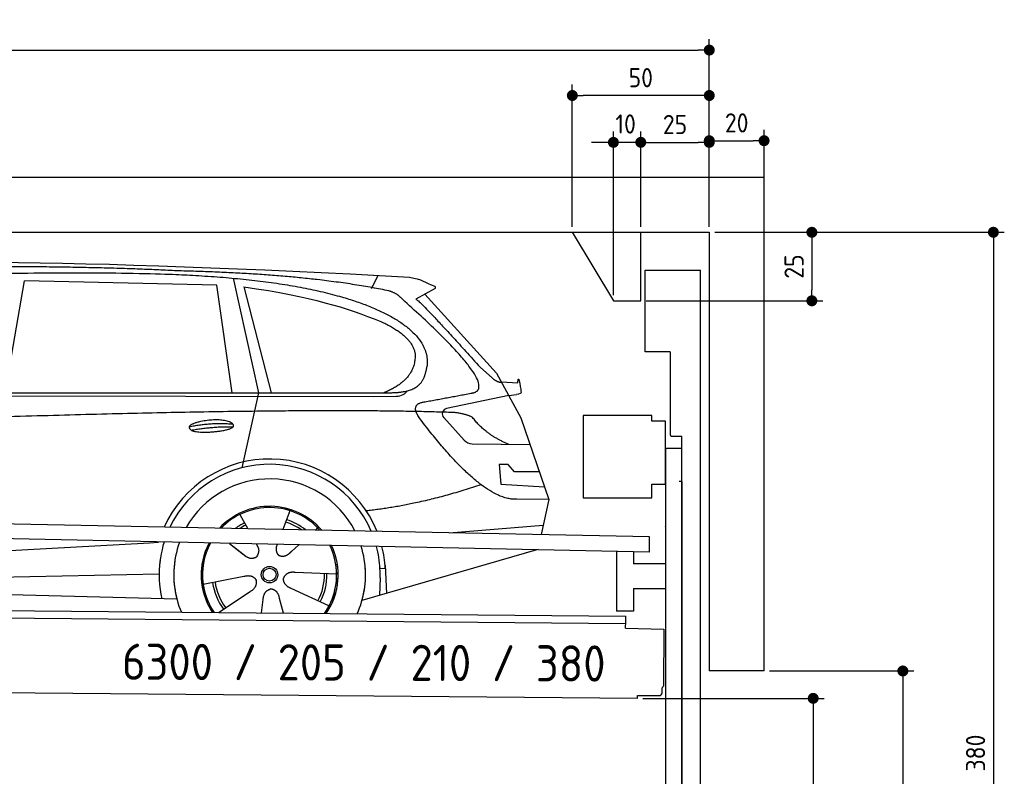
# Model space of a CAD drawing. Header units: millimetres. Extents: x -411 to 6777, y 0 to 6827.
# Tile 6 of 6: x 3183 to 6777, y 4066 to 6827. Entities that reach past the tile are written whole.
import ezdxf

# ---------------------------------------------------------------- set-up
doc = ezdxf.new("R2010")
doc.units = ezdxf.units.MM
doc.layers.add('4', color=3, linetype='Continuous')
for name, color, linetype, lineweight in [('car', 10, 'Continuous', 25), ('Freiraum', 7, 'Continuous', 25), ('Gebäude', 7, 'Continuous', 25), ('Logo', 7, 'Continuous', 25), ('Plattform', 7, 'Continuous', 25), ('Ständer vorne', 7, 'Continuous', 25), ('Tor', 200, 'Continuous', 25)]:
    doc.layers.add(name, color=color, linetype=linetype, lineweight=lineweight)
doc.styles.get("Standard").update_dxf_attribs({"font": 'ISOCP.SHX'})
doc.dimstyles.new('GEN-ISO', dxfattribs={"dimscale": 20, "dimtxt": 3.5, "dimasz": 2, "dimexe": 2, "dimexo": 1, "dimgap": 1.5, "dimtad": 1, "dimdec": 1, "dimlfac": 0.1, "dimdsep": 46, "dimtxsty": 'STANDARD', "dimblk": 'PUNKT', "dimcen": 2, "dimclrd": 256, "dimclre": 256, "dimclrt": 2, "dimadec": 0, "dimazin": 0, "dimtp": 0.1, "dimtm": 0.1, "dimtfac": 0.71, "dimtdec": 1, "dimtmove": 2, "dimatfit": 3, "dimldrblk": 'PUNKT', "dimfxl": 2, "dimtolj": 1, "dimarcsym": 0})

# ---------------------------------------------------------------- blocks, each defined once
blk = doc.blocks.new('PUNKT')
at = {"layer": '4', "color": 0, "linetype": 'ByBlock'}
blk.add_line((-0.5, 0), (-1, 0), dxfattribs=at)
at = {"layer": '4', "color": 0, "linetype": 'ByBlock', "const_width": 0.5}
blk.add_lwpolyline([(-0.25, 0, 1), (0.25, 0, 1)], format="xyb", close=True, dxfattribs=at)
blk = doc.blocks.new('*D34')
at = {"layer": '4', "lineweight": -2, "transparency": 16777216}
for p, q in [((5720, 6050.9), (6776.9, 6050.9)), ((6736.9, 6010.9), (6736.9, 2290)), ((6195.4, 2250), (6776.9, 2250))]:
    blk.add_line(p, q, dxfattribs=at)
at = {"layer": 'Defpoints', "color": 0, "transparency": 16777216}
for p in [(5700, 6050.9), (6175.4, 2250), (6736.9, 2250)]:
    blk.add_point(p, dxfattribs=at)
at = {"layer": '4', "lineweight": -2, "transparency": 16777216, "xscale": 40, "yscale": 40, "zscale": 40}
for p, rotation in [((6736.9, 6050.9), 90), ((6736.9, 2250), 270)]:
    blk.add_blockref('PUNKT', p, dxfattribs=dict(at, rotation=rotation))
at = {"layer": '4', "color": 2, "transparency": 16777216, "insert": (6671.9, 4150.4), "char_height": 70, "attachment_point": 5, "rotation": 90}
blk.add_mtext('380', dxfattribs=at)
blk = doc.blocks.new('*D36')
at = {"layer": '4', "lineweight": -2, "transparency": 16777216}
for p, q in [((5920, 4450), (6446.5, 4450)), ((6406.5, 4410), (6406.5, 2290)), ((6295.4, 2250), (6446.5, 2250))]:
    blk.add_line(p, q, dxfattribs=at)
at = {"layer": 'Defpoints', "color": 0, "transparency": 16777216}
for p in [(5900, 4450), (6275.4, 2250), (6406.5, 2250)]:
    blk.add_point(p, dxfattribs=at)
at = {"layer": '4', "lineweight": -2, "transparency": 16777216, "xscale": 40, "yscale": 40, "zscale": 40}
for p, rotation in [((6406.5, 4450), 90), ((6406.5, 2250), 270)]:
    blk.add_blockref('PUNKT', p, dxfattribs=dict(at, rotation=rotation))
at = {"layer": '4', "color": 2, "transparency": 16777216, "insert": (6341.5, 3350), "char_height": 70, "attachment_point": 5, "rotation": 90}
blk.add_mtext('H2', dxfattribs=at)
blk = doc.blocks.new('*D37')
at = {"layer": '4', "lineweight": -2, "transparency": 16777216}
for p, q in [((200, 6070.9), (200, 6755.8)), ((5700, 6220.9), (5700, 6755.8)), ((240, 6715.8), (5660, 6715.8))]:
    blk.add_line(p, q, dxfattribs=at)
at = {"layer": 'Defpoints', "color": 0, "transparency": 16777216}
for p in [(5700, 6715.8), (5700, 6200.9), (200, 6050.9)]:
    blk.add_point(p, dxfattribs=at)
at = {"layer": '4', "lineweight": -2, "transparency": 16777216, "xscale": 40, "yscale": 40, "zscale": 40, "rotation": 180}
blk.add_blockref('PUNKT', (200, 6715.8), dxfattribs=at)
at = {"layer": '4', "lineweight": -2, "transparency": 16777216, "xscale": 40, "yscale": 40, "zscale": 40}
blk.add_blockref('PUNKT', (5700, 6715.8), dxfattribs=at)
at = {"layer": '4', "color": 2, "transparency": 16777216, "insert": (2950, 6780.8), "char_height": 70, "attachment_point": 5}
blk.add_mtext('550', dxfattribs=at)
blk = doc.blocks.new('*D38')
at = {"layer": '4', "lineweight": -2, "transparency": 16777216}
for p, q in [((5457.5, 4350), (6119.3, 4350)), ((6079.3, 4310), (6079.3, 2290)), ((6099.3, 2250), (6119.3, 2250))]:
    blk.add_line(p, q, dxfattribs=at)
at = {"layer": 'Defpoints', "color": 0, "transparency": 16777216}
for p in [(5437.5, 4350), (6079.3, 2250), (6079.3, 2250)]:
    blk.add_point(p, dxfattribs=at)
at = {"layer": '4', "lineweight": -2, "transparency": 16777216, "xscale": 40, "yscale": 40, "zscale": 40}
for p, rotation in [((6079.3, 4350), 90), ((6079.3, 2250), 270)]:
    blk.add_blockref('PUNKT', p, dxfattribs=dict(at, rotation=rotation))
at = {"layer": '4', "color": 2, "transparency": 16777216, "insert": (6004.7, 3159.2), "char_height": 70, "attachment_point": 5, "rotation": 90}
blk.add_mtext('210', dxfattribs=at)
blk = doc.blocks.new('*D39')
at = {"layer": '4', "lineweight": -2, "transparency": 16777216}
for p, q in [((5450, 6070.9), (5450, 6419.1)), ((5700, 6070.9), (5700, 6419.1)), ((5490, 6379.1), (5660, 6379.1))]:
    blk.add_line(p, q, dxfattribs=at)
at = {"layer": 'Defpoints', "color": 0, "transparency": 16777216}
for p in [(5700, 6379.1), (5450, 6050.9), (5700, 6050.9)]:
    blk.add_point(p, dxfattribs=at)
at = {"layer": '4', "lineweight": -2, "transparency": 16777216, "xscale": 40, "yscale": 40, "zscale": 40, "rotation": 180}
blk.add_blockref('PUNKT', (5450, 6379.1), dxfattribs=at)
at = {"layer": '4', "lineweight": -2, "transparency": 16777216, "xscale": 40, "yscale": 40, "zscale": 40}
blk.add_blockref('PUNKT', (5700, 6379.1), dxfattribs=at)
at = {"layer": '4', "color": 2, "transparency": 16777216, "insert": (5575, 6444.2), "char_height": 70, "attachment_point": 5}
blk.add_mtext('25', dxfattribs=at)
blk = doc.blocks.new('*D40')
at = {"layer": '4', "lineweight": -2, "transparency": 16777216}
for p, q in [((5200, 6070.9), (5200, 6590.1)), ((5700, 6070.9), (5700, 6590.1)), ((5660, 6550.1), (5240, 6550.1))]:
    blk.add_line(p, q, dxfattribs=at)
at = {"layer": 'Defpoints', "color": 0, "transparency": 16777216}
for p in [(5200, 6550.1), (5200, 6050.9), (5700, 6050.9)]:
    blk.add_point(p, dxfattribs=at)
at = {"layer": '4', "lineweight": -2, "transparency": 16777216, "xscale": 40, "yscale": 40, "zscale": 40, "rotation": 180}
blk.add_blockref('PUNKT', (5200, 6550.1), dxfattribs=at)
at = {"layer": '4', "lineweight": -2, "transparency": 16777216, "xscale": 40, "yscale": 40, "zscale": 40}
blk.add_blockref('PUNKT', (5700, 6550.1), dxfattribs=at)
at = {"layer": '4', "color": 2, "transparency": 16777216, "insert": (5450, 6615.1), "char_height": 70, "attachment_point": 5}
blk.add_mtext('50', dxfattribs=at)
blk = doc.blocks.new('*D41')
at = {"layer": '4', "lineweight": -2, "transparency": 16777216}
for p, q in [((5720, 6050.9), (6114.4, 6050.9)), ((6074.4, 6010.9), (6074.4, 5840.9)), ((5470, 5800.9), (6114.4, 5800.9))]:
    blk.add_line(p, q, dxfattribs=at)
at = {"layer": 'Defpoints', "color": 0, "transparency": 16777216}
for p in [(5700, 6050.9), (5450, 5800.9), (6074.4, 5800.9)]:
    blk.add_point(p, dxfattribs=at)
at = {"layer": '4', "lineweight": -2, "transparency": 16777216, "xscale": 40, "yscale": 40, "zscale": 40}
for p, rotation in [((6074.4, 6050.9), 90), ((6074.4, 5800.9), 270)]:
    blk.add_blockref('PUNKT', p, dxfattribs=dict(at, rotation=rotation))
at = {"layer": '4', "color": 2, "transparency": 16777216, "insert": (6009.4, 5925.9), "char_height": 70, "attachment_point": 5, "rotation": 90}
blk.add_mtext('25', dxfattribs=at)
blk = doc.blocks.new('*D42')
at = {"layer": '4', "lineweight": -2, "transparency": 16777216}
for p, q in [((5350, 5820.9), (5350, 6419.1)), ((5450, 6070.9), (5450, 6419.1)), ((5310, 6379.1), (5270, 6379.1)), ((5450, 6379.1), (5350, 6379.1)), ((5490, 6379.1), (5530, 6379.1))]:
    blk.add_line(p, q, dxfattribs=at)
at = {"layer": 'Defpoints', "color": 0, "transparency": 16777216}
for p in [(5350, 6379.1), (5450, 6050.9), (5350, 5800.9)]:
    blk.add_point(p, dxfattribs=at)
at = {"layer": '4', "lineweight": -2, "transparency": 16777216, "xscale": 40, "yscale": 40, "zscale": 40}
blk.add_blockref('PUNKT', (5350, 6379.1), dxfattribs=at)
at = {"layer": '4', "lineweight": -2, "transparency": 16777216, "xscale": 40, "yscale": 40, "zscale": 40, "rotation": 180}
blk.add_blockref('PUNKT', (5450, 6379.1), dxfattribs=at)
at = {"layer": '4', "color": 2, "transparency": 16777216, "insert": (5394.7, 6446.1), "char_height": 70, "attachment_point": 5}
blk.add_mtext('10', dxfattribs=at)
blk = doc.blocks.new('Car')
at = {"layer": 'car'}
for p, q in [((4413.7, 5886.7), (4437.5, 5934.2)), ((3079.5, 5493.1), (3146.6, 5902.9)), ((3848.3, 5893), (3146.6, 5902.9)), ((3908.4, 5919.4), (4005, 5502.1)), ((3907.8, 5501.1), (3848.3, 5893)), ((3947.9, 5888.8), (4051, 5502.5)), ((4645.2, 5888.1), (4575.1, 5848.9)), ((4608.3, 5867.5), (4872.7, 5581.6)), ((4812.4, 5602.6), (4858, 5562.8)), ((4872.7, 5581.6), (4963.3, 5419.4)), ((4890.6, 5549.6), (4950.8, 5547.5)), ((1827.6, 5481), (4479.4, 5506.7)), ((4005, 5502.1), (3946.6, 5227.8)), ((4918, 5500.5), (4691.6, 5450.6)), ((4918, 5500.5), (4945.7, 5504.5)), ((1780.7, 5471.7), (4424, 5492.7)), ((4424, 5492.7), (4506.8, 5494.1)), ((4681.2, 5417.5), (4756.3, 5336.3)), ((4963.3, 5419.4), (5067.7, 5121.8)), ((4785.5, 5323.4), (4997.3, 5322.6)), ((4918, 5248.5), (4885.4, 5248.5)), ((4885.4, 5248.5), (4892.2, 5177)), ((4941.8, 5222.7), (4918, 5248.5)), ((5032.3, 5222.7), (4941.8, 5222.7)), ((4892.2, 5177), (5051.3, 5168.5)), ((5067.7, 5121.8), (4950.8, 5122.2)), ((5067.7, 5121.8), (5041, 4993.8)), ((4122.7, 5072.9), (4097.8, 5004)), ((3940.6, 5057.6), (3970.1, 5005.4)), ((3968.8, 5007.8), (3970.1, 5005.4)), ((4224.8, 5011.2), (4217.1, 5002.7)), ((4705.1, 4997.5), (5048.2, 5028.3)), ((1743, 4831.9), (3612, 4951.2)), ((3612, 4951.2), (3644.4, 4953.2)), ((3903.8, 4951.6), (3955.4, 4911.5)), ((3918.3, 4940.6), (3964.8, 4904.4)), ((4001.1, 4950.5), (4007.3, 4939.5)), ((4078.2, 4949.6), (4074.5, 4939.2)), ((4157, 4948.6), (4130.3, 4924.6)), ((5025.1, 4938.4), (4389.1, 4747)), ((5029.8, 4939.8), (4986.1, 4926.7)), ((4473, 4865.1), (4453.8, 4863.9)), ((4472.3, 4877.1), (4478.8, 4774)), ((1762.8, 4780), (3648.2, 4838.6)), ((3808.6, 4801.5), (3957, 4831.8)), ((4295.8, 4842.7), (4144.4, 4847.7)), ((4454.5, 4831.4), (4453.4, 4766.4)), ((1664.3, 4781.7), (3713.3, 4747)), ((4268.6, 4726.5), (4130.7, 4789.2)), ((3865.8, 4698.9), (3980.3, 4776.5)), ((4022.9, 4699), (4028.4, 4747.4)), ((4103.6, 4699), (4088.2, 4752.5))]:
    blk.add_line(p, q, dxfattribs=at)
for radius in [30.1, 23.6]:
    blk.add_circle((4050.8, 4838.7), radius, dxfattribs=at)
for centre, radius, start, end in [((4695.9, 5431), 20, 102.4358, 222.7473), ((4785.7, 5363.4), 40, 222.7473, 269.7861), ((4051.2, 4838.2), 422.7, 22.5487, 156.2143), ((4051.2, 4838.2), 403.4, 23.7263, 155.0367), ((4051.2, 4838.2), 350, 27.7494, 151.0136), ((4051.2, 4838.2), 250, 41.078, 137.685), ((4050.8, 4838.7), 245, 41.9641, 136.7989), ((4050.8, 4838.7), 209.6, 51.6404, 73.3995), ((4050.8, 4838.7), 209.6, 116.262, 127.1225), ((4050.8, 4838.7), 200.6, 116.1152, 123.6695), ((4050.8, 4838.7), 200.6, 55.0934, 73.5463), ((4051.2, 4838.2), 422.7, 164.0109, 164.2126), ((4051.2, 4838.2), 403.4, 163.2593, 179.9464), ((4051.2, 4838.2), 350, 160.7243, 195.1055), ((4051.2, 4838.2), 250, 152.8016, 213.8648), ((4050.8, 4838.7), 245, 152.3519, 188.7348), ((4051.2, 4838.2), 250, 326.1848, 25.8498), ((4051.2, 4838.2), 250, 326.1848, 25.8498), ((4050.8, 4838.7), 245, 0.9266, 26.2995), ((4051.2, 4838.2), 350, 344.8945, 17.9271), ((4051.2, 4838.2), 403.4, 3.6504, 15.3921), ((4051.2, 4838.2), 422.7, 3.6504, 14.6404), ((4051.2, 4838.2), 403.4, 173.0827, 193.1146), ((4051.2, 4838.2), 350, 172.1254, 203.4635), ((4051.2, 4838.2), 250, 169.2195, 213.8648), ((4050.8, 4838.7), 245, 169.1336, 214.8006), ((4050.8, 4838.7), 245, 325.2489, 9.5178), ((4051.2, 4838.2), 250, 326.1848, 9.4319), ((4051.2, 4838.2), 350, 336.586, 6.526), ((4051.2, 4838.2), 403.4, 359.0315, 5.5686), ((4051.2, 4838.2), 422.7, 3.6504, 3.7403), ((4050.8, 4838.7), 200.6, 332.1152, 1.5463), ((4050.8, 4838.7), 209.6, 332.262, 1.3995), ((4050.8, 4838.7), 209.6, 188.262, 217.3995), ((4050.8, 4838.7), 200.6, 188.1152, 217.5463)]:
    blk.add_arc(centre, radius, start, end, dxfattribs=at)
for points, degree in [([(2206.5, 5922.9), (2493.5, 5987.1), (3378.6, 5981.9), (4551.1, 5929.4)], 3), ([(3701.2, 5944.3), (3352.8, 5960.5), (2737, 5950.1)], 2), ([(4476.8, 5878.3), (4175.6, 5938.2), (3701.2, 5944.3)], 2), ([(4551.1, 5929.4), (4598, 5920.4), (4606.9, 5912.2), (4644.4, 5896.7)], 3), ([(4645.2, 5888.1), (4646.8, 5889.7), (4647.5, 5892.8), (4646.9, 5895.6), (4644.4, 5896.7)], 4), ([(3947.9, 5888.8), (4202.3, 5852.2), (4315.8, 5817.5), (4449.1, 5766.1)], 3), ([(4526.5, 5848), (4508.4, 5869.6), (4476.8, 5878.3)], 2), ([(4791.3, 5510), (4880.5, 5538.8), (4526.5, 5848)], 2), ([(4575.1, 5848.9), (4582.9, 5853.3), (4812.4, 5602.6)], 2), ([(4449.1, 5766.1), (4563.7, 5715.1), (4574.5, 5650.1)], 2), ([(4574.5, 5650.1), (4580.1, 5555.6), (4462.8, 5506.5)], 2), ([(4479.4, 5506.7), (4529.5, 5507.1), (4602.5, 5512.5), (4610.2, 5559.3), (4618.5, 5602.6)], 4), ([(4858, 5562.8), (4866.3, 5555.6), (4879.6, 5548), (4888.7, 5548), (4890.6, 5549.6)], 4), ([(4950.8, 5547.5), (4952, 5586.4), (4963.3, 5512.2)], 2), ([(4506.8, 5494.1), (4526.1, 5494.9), (4540.9, 5504), (4548.1, 5514.3)], 3), ([(4578, 5527.2), (4578.1, 5527.3), (4578.2, 5527.3), (4578.3, 5527.3)], 3), ([(4963.3, 5512.2), (4963.6, 5508.5), (4958.1, 5506.7), (4945.7, 5504.5)], 3), ([(4597.2, 5409.2), (4552.8, 5467.5), (4612.7, 5474.7)], 2), ([(4698.7, 5437), (3822.1, 5457.3), (1390, 5322.9)], 2), ([(4786.6, 5419.4), (4749.1, 5437.4), (4698.7, 5437)], 2), ([(4950.8, 5122.2), (4825.1, 5114), (4597.2, 5409.2)], 2), ([(4918, 5322.9), (4832.3, 5358), (4786.6, 5419.4)], 2), ([(3753.3, 5376.2), (3828.7, 5393.1), (3912.2, 5387.3)], 2), ([(3760.5, 5363.4), (3834.5, 5378), (3912.4, 5377.2)], 2), ([(4818.9, 5173.6), (4594.2, 5096.1), (4401.4, 5074.9)], 2), ([(3955.7, 4911.5), (3979.2, 4889.8), (4002.4, 4903.3)], 2), ([(3957, 4831.8), (3987.7, 4840.8), (4002.4, 4818.4)], 2), ([(3980.3, 4776.5), (4008.1, 4792.1), (4002.4, 4818.4)], 2), ([(4130.7, 4789.2), (4100.6, 4800), (4101.9, 4826.8)], 2), ([(4144.4, 4847.7), (4112.7, 4851.4), (4101.9, 4826.8)], 2), ([(4028.4, 4747.4), (4029.3, 4779.4), (4055.2, 4786.5)], 2), ([(4088.2, 4752.5), (4081.9, 4783.8), (4055.2, 4786.5)], 2)]:
    blk.add_open_spline(points, degree=degree, dxfattribs=at)
for points, degree, knots in [([(2376.2, 5910.7), (2402.7, 5913), (2542.1, 5916.1), (3563.3, 5945.6), (4183.6, 5944.8), (4640.6, 5776.4), (4618.5, 5602.6)], 4, [0.0821318, 0.0821318, 0.0821318, 0.0821318, 0.0821318, 0.258851, 0.508851, 1, 1, 1, 1, 1]), ([(4612.7, 5474.7), (4779.4, 5507.3), (4782.2, 5507.9), (4790.5, 5509.8), (4791.3, 5510)], 1, [0.1611508, 0.1611508, 1, 1.0196119, 1.078724, 1.0847856, 1.0847856]), ([(3760.5, 5363.4), (3736.9, 5379.7), (3782.3, 5395.5), (3865, 5415.7), (3958, 5382.6), (3896, 5358.8), (3786.9, 5351.6), (3765.4, 5360.4), (3760.5, 5363.4)], 5, [0, 0, 0, 0, 0, 0, 0.300106, 0.500106, 0.700106, 1, 1, 1, 1, 1, 1]), ([(4007.3, 4939.5), (4009, 4935.4), (4010, 4931.5), (4010.3, 4927.6), (4011.1, 4919), (4008.4, 4910.9), (4002.4, 4903.3)], 3, [0.2167758, 0.2167758, 0.2167758, 0.2167758, 0.4600873, 0.4600873, 0.4600873, 1, 1, 1, 1]), ([(4074.5, 4939.2), (4074, 4936.1), (4073.7, 4933.1), (4073.8, 4930.1), (4074.2, 4927.3), (4075, 4921.6), (4077.1, 4916.2), (4080.7, 4911.7), (4085.6, 4908.7)], 4, [0.3191838, 0.3191838, 0.3191838, 0.3191838, 0.3191838, 0.5438253, 0.5438253, 0.5438253, 0.5438253, 1, 1, 1, 1, 1]), ([(4130.3, 4924.6), (4130.3, 4924.6), (4130.3, 4924.6), (4130.3, 4924.6), (4130.3, 4924.6), (4121.2, 4914.7), (4110.7, 4904.7), (4096.4, 4902.2), (4085.6, 4908.7)], 4, [-0.000003, -0.000003, -0.000003, -0.000003, -0.000003, 0, 0, 0, 0, 1, 1, 1, 1, 1])]:
    blk.add_open_spline(points, degree=degree, knots=knots, dxfattribs=at)
blk = doc.blocks.new('*D48')
at = {"layer": '4', "lineweight": -2, "transparency": 16777216}
for p, q in [((5700, 6070.9), (5700, 6425.1)), ((5900, 6220.8), (5900, 6425.1)), ((5740, 6385.1), (5860, 6385.1))]:
    blk.add_line(p, q, dxfattribs=at)
at = {"layer": 'Defpoints', "color": 0, "transparency": 16777216}
for p in [(5900, 6385.1), (5900, 6200.8), (5700, 6050.9)]:
    blk.add_point(p, dxfattribs=at)
at = {"layer": '4', "lineweight": -2, "transparency": 16777216, "xscale": 40, "yscale": 40, "zscale": 40, "rotation": 180}
blk.add_blockref('PUNKT', (5700, 6385.1), dxfattribs=at)
at = {"layer": '4', "lineweight": -2, "transparency": 16777216, "xscale": 40, "yscale": 40, "zscale": 40}
blk.add_blockref('PUNKT', (5900, 6385.1), dxfattribs=at)
at = {"layer": '4', "color": 2, "transparency": 16777216, "insert": (5800, 6450.1), "char_height": 70, "attachment_point": 5}
blk.add_mtext('20', dxfattribs=at)
blk = doc.blocks.new('Plattform OG 6200 550')
at = {"layer": 'Plattform'}
for p, q in [((5482.3, 4939.6), (348.5, 5042)), ((5481.2, 4883.6), (347.5, 4991)), ((5481.2, 4883.6), (5482.3, 4939.5)), ((5361.5, 4886.1), (5361.5, 4668.3)), ((5423.5, 4884.7), (5423.5, 4840.8)), ((5539.9, 4840.8), (5423.5, 4840.8)), ((5423.5, 4750.8), (5423.5, 4668.3)), ((5423.5, 4750.8), (5539.9, 4750.8)), ((440.2, 4693.6), (5395, 4650.4)), ((446, 4666.5), (5394.8, 4623.4)), ((5423.5, 4668.3), (5361.5, 4668.3)), ((5394.9, 4630.2), (5395, 4645.2)), ((5395, 4645.2), (5395, 4650.4)), ((5394.7, 4606.2), (5394.9, 4630.2)), ((5394.7, 4606.2), (5534.1, 4603)), ((5534.1, 4603), (5532.3, 4394)), ((5437.5, 4350), (372.6, 4394.2)), ((5527.6, 4370.1), (5527.8, 4388.2)), ((5437.5, 4350), (5437.5, 4360.8)), ((5437.5, 4360.8), (5517.5, 4360.1))]:
    blk.add_line(p, q, dxfattribs=at)
for centre, radius, start, end in [((5526.2, 4394.1), 6.08, 284.5689, 358.9086), ((5517.6, 4370.1), 10, 269.5, 359.5)]:
    blk.add_arc(centre, radius, start, end, dxfattribs=at)
blk = doc.blocks.new('Ständer vorne ab 340')
at = {"layer": 'Ständer vorne'}
for p, q in [((5240, 5382), (5240, 5082)), ((5490, 5382), (5240, 5382)), ((5490, 5362), (5490, 5382)), ((5540, 5362), (5490, 5362)), ((5540, 5132), (5540, 5362)), ((5540.2, 5262), (5539.8, 5262)), ((5540, 5262), (5540, 2250)), ((5600, 5262), (5540, 5262)), ((5600, 2248.7), (5600, 5262)), ((5490, 5082), (5490, 5132)), ((5490, 5132), (5540, 5132)), ((5240, 5082), (5490, 5082)), ((5540, 4977.4), (5540, 4978.4)), ((5511.2, 2245), (5511.2, 2237)), ((5595.1, 2245), (5511.2, 2245)), ((5511.2, 2237), (5600, 2237)), ((5600, 2237), (5600, 2240))]:
    blk.add_line(p, q, dxfattribs=at)
blk = doc.blocks.new('Tor ab 370 Gebäude')
at = {"layer": 'Tor'}
for p, q in [((5465.6, 5614.5), (5465.6, 5913)), ((5465.6, 5913), (5668, 5913)), ((5668, 2237), (5668, 5913)), ((5557, 5614.5), (5465.6, 5614.5)), ((5557, 5614.5), (5557, 5313)), ((5562, 5307.1), (5600, 5307)), ((5600, 5142), (5600, 5307)), ((5600, 5142), (5590, 5142)), ((5600, 5142), (5600, 2237)), ((5600, 2237), (5600, 5142)), ((5668, 2237), (5600, 2237))]:
    blk.add_line(p, q, dxfattribs=at)
blk.add_arc((5563, 5313), 6, 180, 260.4059, dxfattribs=at)
blk = doc.blocks.new('Gebäude_380_GT205')
at = {"layer": 'Freiraum', "linetype": 'Continuous'}
blk.add_lwpolyline([(5200, 6050.9), (5350, 5800.9), (5450, 5800.9), (5450, 6050.9)], dxfattribs=at)
at = {"layer": 'Gebäude', "linetype": 'Continuous'}
for p, q in [((5900, 6250.8), (0, 6250.8)), ((5900, 4450), (5900, 6250.8)), ((200, 6050.9), (5700, 6050.9)), ((5700, 6050.9), (5700, 4450)), ((5900, 4450), (5700, 4450))]:
    blk.add_line(p, q, dxfattribs=at)

msp = doc.modelspace()

# ---------------------------------------------------------------- block references
at = {"layer": 'car', "rotation": 359.4752422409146}
msp.add_blockref('Car', (0, 0), dxfattribs=at)
at = {"layer": 'Gebäude'}
msp.add_blockref('Gebäude_380_GT205', (0, 0), dxfattribs=at)
at = {"layer": 'Plattform'}
msp.add_blockref('Plattform OG 6200 550', (0, 0), dxfattribs=at)
at = {"layer": 'Ständer vorne'}
msp.add_blockref('Ständer vorne ab 340', (0, 0), dxfattribs=at)
at = {"layer": 'Tor', "linetype": 'ByBlock'}
msp.add_blockref('Tor ab 370 Gebäude', (0, 0), dxfattribs=at)

# ---------------------------------------------------------------- texts
at = {"layer": 'Logo'}
msp.add_text('6300 / 205 / 210 / 380', height=132, rotation=359.77699, dxfattribs=at).set_placement((3556.34, 4417.9))

# ---------------------------------------------------------------- dimensions: what is measured, and where the dimension line sits
at = {"layer": '4'}
for base, p1, p2, override, picture, middle in [((5700, 6715.8), (200, 6050.88), (5700, 6200.88), {"dimtdec": 3, "dimtolj": 0}, '*D37', (2950, 6780.8)), ((5200, 6550.12), (5700, 6050.88), (5200, 6050.88), {"dimtdec": 3, "dimtolj": 0}, '*D40', (5450, 6615.12)), ((5700, 6379.15), (5449.99, 6050.88), (5700, 6050.88), {"dimtdec": 3, "dimtolj": 0}, '*D39', (5575, 6444.16)), ((5900, 6385.09), (5700, 6050.88), (5900, 6200.82), {"dimtol": 0, "dimlim": 0, "dimtp": 0.1, "dimtm": 0.1, "dimtfac": 0.71, "dimtdec": 3, "dimtolj": 0, "dimtzin": 8}, '*D48', (5800, 6450.1))]:
    dim = msp.add_linear_dim(base=base, p1=p1, p2=p2, dimstyle='GEN-ISO', override=override, dxfattribs=at)
    dim.commit()
    dim.dimension.update_dxf_attribs({"geometry": picture, "text_midpoint": middle})
dim = msp.add_linear_dim(base=(5350, 6379.15), p1=(5449.99, 6050.88), p2=(5350, 5800.88), dimstyle='GEN-ISO', override={"dimtdec": 3, "dimtolj": 0}, dxfattribs=at)
dim.commit()
dim.dimension.update_dxf_attribs({"geometry": '*D42', "text_midpoint": (5394.75, 6446.13), "dimtype": 160})
for base, p2, override, picture, middle in [((6074.39, 5800.88), (5450, 5800.88), {"dimtdec": 3, "dimtolj": 0}, '*D41', (6009.39, 5925.88)), ((6736.86, 2250), (6175.45, 2250), {"dimdec": 0, "dimtdec": 3, "dimtolj": 0}, '*D34', (6671.86, 4150.44))]:
    dim = msp.add_linear_dim(base=base, p1=(5700, 6050.88), p2=p2, angle=90, dimstyle='GEN-ISO', override=override, dxfattribs=at)
    dim.commit()
    dim.dimension.update_dxf_attribs({"geometry": picture, "text_midpoint": middle})
dim = msp.add_linear_dim(base=(6406.55, 2250), p1=(5900, 4450), p2=(6275.45, 2250), angle=90, text='H2', dimstyle='GEN-ISO', override={"dimdec": 0, "dimtdec": 3, "dimtolj": 0}, dxfattribs=at)
dim.commit()
dim.dimension.update_dxf_attribs({"geometry": '*D36', "text_midpoint": (6341.54, 3350)})
dim = msp.add_linear_dim(base=(6079.31, 2250), p1=(5437.5, 4349.97), p2=(6079.31, 2250), angle=90, dimstyle='GEN-ISO', override={"dimtdec": 3, "dimtolj": 0}, dxfattribs=at)
dim.commit()
dim.dimension.update_dxf_attribs({"geometry": '*D38', "text_midpoint": (6004.71, 3159.23), "dimtype": 160})

doc.saveas('drawing.dxf')
